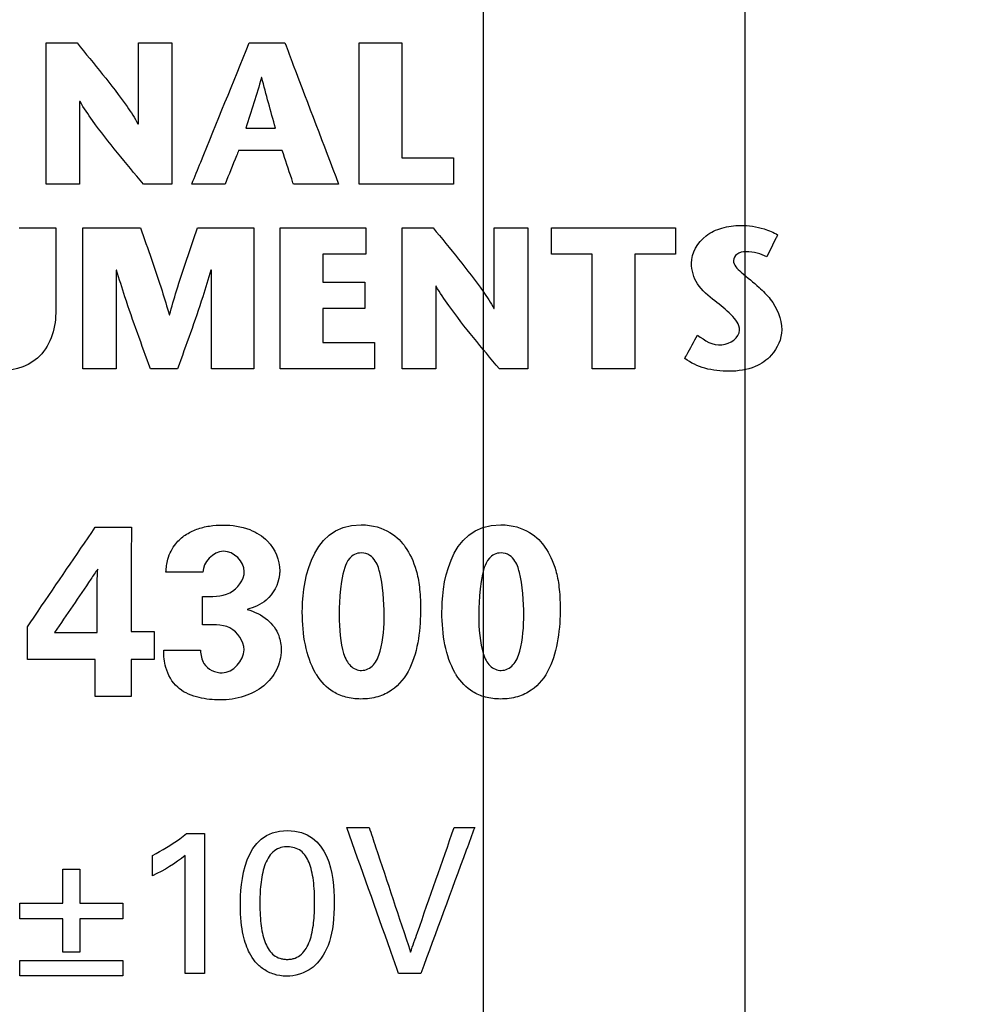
# Model space of a CAD drawing. Header units: inches. Extents: x 0 to 34, y 0 to 22.
# Tile 16 of 41: x 14.315 to 14.963, y 15.572 to 16.249. Entities that reach past the tile are written whole.
import ezdxf

# ---------------------------------------------------------------- set-up
doc = ezdxf.new("R2010")
doc.units = ezdxf.units.IN
doc.header["$LTSCALE"] = 1.87
doc.header["$MEASUREMENT"] = 0
doc.layers.get('0').update_dxf_attribs({"linetype": 'CONTINUOUS'})
doc.layers.add('DATUMCURVES', color=7, linetype='CONTINUOUS')
doc.layers.add('DIMENSIONS', color=7, linetype='CONTINUOUS')
doc.styles.get("Standard").update_dxf_attribs({"font": 'txt', "width": 0.8})
doc.dimstyles.new('DIMSTYLE_1', dxfattribs={"dimtxt": 0.125, "dimasz": 0.18, "dimexe": 0.18, "dimexo": 0.0625, "dimgap": 0.09, "dimtad": 0, "dimtih": 1, "dimtoh": 1, "dimdec": 3, "dimlfac": 0.5, "dimzin": 4, "dimdsep": 46, "dimtxsty": 'STANDARD', "dimblk": '_FILLED', "dimblk1": '_FILLED', "dimblk2": '_FILLED', "dimcen": 0.09, "dimadec": 0, "dimazin": 0, "dimtp": 0.001, "dimtm": 0.001, "dimtfac": 1, "dimtdec": 3, "dimtofl": 0, "dimtmove": 0, "dimatfit": 3, "dimldrblk": '_FILLED', "dimfxl": 1, "dimtolj": 1, "dimtzin": 4, "dimarcsym": 0})

# ---------------------------------------------------------------- blocks, each defined once
blk = doc.blocks.new('*D15')
at = {"layer": 'DIMENSIONS', "color": 2, "linetype": 'CONTINUOUS'}
blk.add_line((14.76983, 16.7939), (15.67083, 16.7939), dxfattribs=at)
at = {"layer": 'DIMENSIONS', "color": 2, "linetype": 'CONTINUOUS', "width": 0.8}
for s, p in [('[', (16.35833, 16.7314)), (']', (17.05833, 16.7314)), ('4.820', (15.73333, 16.7314)), ('122.43', (16.45833, 16.7314))]:
    blk.add_text(s, height=0.125, dxfattribs=at).set_placement(p)
blk = doc.blocks.new('_FILLED')
at = {"color": 0, "linetype": 'BYBLOCK'}
blk.add_solid([(0, 0), (-1, 0.1736), (-1, -0.1736)], dxfattribs=at)
blk = doc.blocks.new('*D24')
at = {"layer": 'DIMENSIONS', "color": 2, "linetype": 'CONTINUOUS'}
blk.add_line((14.63333, 15.5484), (14.63333, 17.78139), dxfattribs=at)
at = {"layer": 'DIMENSIONS', "color": 2, "linetype": 'CONTINUOUS', "width": 0.8}
for s, p in [(']', (14.69583, 19.06889)), ('8.1', (14.69583, 18.76889)), ('[', (14.69583, 18.66889)), ('.319', (14.69583, 18.14389)), ('2X ', (14.69583, 17.84389))]:
    blk.add_text(s, height=0.125, rotation=90, dxfattribs=at).set_placement(p)
blk = doc.blocks.new('*D25')
at = {"layer": 'DIMENSIONS', "color": 2, "linetype": 'CONTINUOUS'}
blk.add_line((14.81333, 15.5484), (14.81333, 17.78139), dxfattribs=at)
at = {"layer": 'DIMENSIONS', "color": 2, "linetype": 'CONTINUOUS', "width": 0.8}
for s, p in [(']', (14.87583, 19.26889)), ('10.39', (14.87583, 18.76889)), ('[', (14.87583, 18.66889)), ('.409', (14.87583, 18.14389)), ('2X ', (14.87583, 17.84389))]:
    blk.add_text(s, height=0.125, rotation=90, dxfattribs=at).set_placement(p)

msp = doc.modelspace()

# ---------------------------------------------------------------- linework, layer by layer
at = {"layer": 'DATUMCURVES', "color": 40, "linetype": 'CONTINUOUS'}
for points, knots in [([(14.33276, 16.13639, -0.02453), (14.33276, 16.14144, -0.02453), (14.33276, 16.17378, -0.02453), (14.33276, 16.20612, -0.02453), (14.33276, 16.23341, -0.02453)], [0, 0, 0, 0, 0.15625, 1, 1, 1, 1]), ([(14.33276, 16.23341, -0.02453), (14.33386, 16.23341, -0.02453), (14.34093, 16.23341, -0.02453), (14.34801, 16.23341, -0.02453), (14.35397, 16.23341, -0.02453)], [0, 0, 0, 0, 0.15625, 1, 1, 1, 1]), ([(14.35397, 16.23341, -0.02453), (14.36569, 16.21904, -0.02453), (14.38061, 16.20126, -0.02453), (14.39364, 16.18197, -0.02453), (14.3958, 16.17784, -0.02453)], [0, 0, 0, 0, 0.799051, 1, 1, 1, 1]), ([(14.39613, 16.17784, -0.02453), (14.39613, 16.18073, -0.02453), (14.39613, 16.19926, -0.02453), (14.39613, 16.21778, -0.02453), (14.39613, 16.23341, -0.02453)], [0, 0, 0, 0, 0.15625, 1, 1, 1, 1]), ([(14.39613, 16.23341, -0.02453), (14.39733, 16.23341, -0.02453), (14.40499, 16.23341, -0.02453), (14.41266, 16.23341, -0.02453), (14.41913, 16.23341, -0.02453)], [0, 0, 0, 0, 0.15625, 1, 1, 1, 1]), ([(14.41913, 16.23341, -0.02453), (14.41913, 16.22836, -0.02453), (14.41913, 16.19602, -0.02453), (14.41913, 16.16368, -0.02453), (14.41913, 16.13639, -0.02453)], [0, 0, 0, 0, 0.15625, 1, 1, 1, 1]), ([(14.43286, 16.1364, -0.02453), (14.43492, 16.14146, -0.02453), (14.44808, 16.1738, -0.02453), (14.46124, 16.20614, -0.02453), (14.47235, 16.23342, -0.02453)], [0, 0, 0, 0, 0.15625, 1, 1, 1, 1]), ([(14.47235, 16.23342, -0.02453), (14.47363, 16.23342, -0.02453), (14.48183, 16.23342, -0.02453), (14.49002, 16.23342, -0.02453), (14.49693, 16.23342, -0.02453)], [0, 0, 0, 0, 0.15625, 1, 1, 1, 1]), ([(14.49693, 16.23342, -0.02453), (14.49885, 16.22837, -0.02453), (14.51113, 16.19603, -0.02453), (14.52341, 16.16369, -0.02453), (14.53377, 16.1364, -0.02453)], [0, 0, 0, 0, 0.15625, 1, 1, 1, 1]), ([(14.54804, 16.23341, -0.02453), (14.54956, 16.23341, -0.02453), (14.55931, 16.23341, -0.02453), (14.56906, 16.23341, -0.02453), (14.57728, 16.23341, -0.02453)], [0, 0, 0, 0, 0.15625, 1, 1, 1, 1]), ([(14.54804, 16.13639, -0.02453), (14.54804, 16.14144, -0.02453), (14.54804, 16.17378, -0.02453), (14.54804, 16.20612, -0.02453), (14.54804, 16.23341, -0.02453)], [0, 0, 0, 0, 0.15625, 1, 1, 1, 1]), ([(14.57728, 16.23341, -0.02453), (14.57728, 16.2293, -0.02453), (14.57728, 16.20302, -0.02453), (14.57728, 16.17673, -0.02453), (14.57728, 16.15455, -0.02453)], [0, 0, 0, 0, 0.15625, 1, 1, 1, 1]), ([(14.35576, 16.19321, -0.02453), (14.35576, 16.19025, -0.02453), (14.35576, 16.17131, -0.02453), (14.35576, 16.15237, -0.02453), (14.35576, 16.13639, -0.02453)], [0, 0, 0, 0, 0.15625, 1, 1, 1, 1]), ([(14.3996, 16.13639, -0.02453), (14.38772, 16.15073, -0.02453), (14.37215, 16.16889, -0.02453), (14.35866, 16.18865, -0.02453), (14.35603, 16.19321, -0.02453)], [0, 0, 0, 0, 0.779891, 1, 1, 1, 1]), ([(14.47007, 16.17492, -0.02453), (14.47113, 16.17492, -0.02453), (14.47792, 16.17492, -0.02453), (14.4847, 16.17492, -0.02453), (14.49042, 16.17492, -0.02453)], [0, 0, 0, 0, 0.15625, 1, 1, 1, 1]), ([(14.46508, 16.15954, -0.02453), (14.4646, 16.15834, -0.02453), (14.46149, 16.15062, -0.02453), (14.45838, 16.14291, -0.02453), (14.45575, 16.1364, -0.02453)], [0, 0, 0, 0, 0.15625, 1, 1, 1, 1]), ([(14.49509, 16.15954, -0.02453), (14.49352, 16.15954, -0.02453), (14.48352, 16.15954, -0.02453), (14.47352, 16.15954, -0.02453), (14.46508, 16.15954, -0.02453)], [0, 0, 0, 0, 0.15625, 1, 1, 1, 1]), ([(14.50274, 16.1364, -0.02453), (14.50234, 16.13761, -0.02453), (14.49979, 16.14532, -0.02453), (14.49724, 16.15303, -0.02453), (14.49509, 16.15954, -0.02453)], [0, 0, 0, 0, 0.15625, 1, 1, 1, 1]), ([(14.57728, 16.15455, -0.02453), (14.57913, 16.15455, -0.02453), (14.59096, 16.15455, -0.02453), (14.60278, 16.15455, -0.02453), (14.61276, 16.15455, -0.02453)], [0, 0, 0, 0, 0.15625, 1, 1, 1, 1]), ([(14.61276, 16.15455, -0.02453), (14.61276, 16.1536, -0.02453), (14.61276, 16.14755, -0.02453), (14.61276, 16.1415, -0.02453), (14.61276, 16.13639, -0.02453)], [0, 0, 0, 0, 0.15625, 1, 1, 1, 1]), ([(14.35576, 16.13639, -0.02453), (14.35457, 16.13639, -0.02453), (14.3469, 16.13639, -0.02453), (14.33923, 16.13639, -0.02453), (14.33276, 16.13639, -0.02453)], [0, 0, 0, 0, 0.15625, 1, 1, 1, 1]), ([(14.41913, 16.13639, -0.02453), (14.41811, 16.13639, -0.02453), (14.4116, 16.13639, -0.02453), (14.40509, 16.13639, -0.02453), (14.3996, 16.13639, -0.02453)], [0, 0, 0, 0, 0.15625, 1, 1, 1, 1]), ([(14.45575, 16.1364, -0.02453), (14.45456, 16.1364, -0.02453), (14.44693, 16.1364, -0.02453), (14.4393, 16.1364, -0.02453), (14.43286, 16.1364, -0.02453)], [0, 0, 0, 0, 0.15625, 1, 1, 1, 1]), ([(14.53377, 16.1364, -0.02453), (14.53215, 16.1364, -0.02453), (14.52181, 16.1364, -0.02453), (14.51146, 16.1364, -0.02453), (14.50274, 16.1364, -0.02453)], [0, 0, 0, 0, 0.15625, 1, 1, 1, 1]), ([(14.61276, 16.13639, -0.02453), (14.60939, 16.13639, -0.02453), (14.58781, 16.13639, -0.02453), (14.56624, 16.13639, -0.02453), (14.54804, 16.13639, -0.02453)], [0, 0, 0, 0, 0.15625, 1, 1, 1, 1]), ([(14.3141, 16.10621, -0.02453), (14.31541, 16.10621, -0.02453), (14.32382, 16.10621, -0.02453), (14.33223, 16.10621, -0.02453), (14.33932, 16.10621, -0.02453)], [0, 0, 0, 0, 0.15625, 1, 1, 1, 1]), ([(14.33932, 16.10621, -0.02453), (14.33932, 16.10316, -0.02453), (14.33932, 16.08362, -0.02453), (14.33932, 16.06408, -0.02453), (14.33932, 16.04759, -0.02453)], [0, 0, 0, 0, 0.15625, 1, 1, 1, 1]), ([(14.35793, 16.00931, -0.02453), (14.35793, 16.01437, -0.02453), (14.35793, 16.04671, -0.02453), (14.35793, 16.07906, -0.02453), (14.35793, 16.10635, -0.02453)], [0, 0, 0, 0, 0.15625, 1, 1, 1, 1]), ([(14.35793, 16.10635, -0.02453), (14.36, 16.10635, -0.02453), (14.3732, 16.10635, -0.02453), (14.3864, 16.10635, -0.02453), (14.39754, 16.10635, -0.02453)], [0, 0, 0, 0, 0.15625, 1, 1, 1, 1]), ([(14.39754, 16.10635, -0.02453), (14.40268, 16.09194, -0.02453), (14.4097, 16.07215, -0.02453), (14.41581, 16.05207, -0.02453), (14.41739, 16.04661, -0.02453)], [0, 0, 0, 0, 0.729138, 1, 1, 1, 1]), ([(14.41761, 16.04661, -0.02453), (14.41911, 16.05207, -0.02453), (14.42494, 16.07216, -0.02453), (14.43183, 16.09192, -0.02453), (14.43676, 16.10635, -0.02453)], [0, 0, 0, 0, 0.270744, 1, 1, 1, 1]), ([(14.43676, 16.10635, -0.02453), (14.43878, 16.10635, -0.02453), (14.45171, 16.10635, -0.02453), (14.46465, 16.10635, -0.02453), (14.47556, 16.10635, -0.02453)], [0, 0, 0, 0, 0.15625, 1, 1, 1, 1]), ([(14.47556, 16.10635, -0.02453), (14.47556, 16.10129, -0.02453), (14.47556, 16.06895, -0.02453), (14.47556, 16.0366, -0.02453), (14.47556, 16.00931, -0.02453)], [0, 0, 0, 0, 0.15625, 1, 1, 1, 1]), ([(14.49367, 16.00931, -0.02453), (14.49367, 16.01437, -0.02453), (14.49367, 16.04671, -0.02453), (14.49367, 16.07906, -0.02453), (14.49367, 16.10635, -0.02453)], [0, 0, 0, 0, 0.15625, 1, 1, 1, 1]), ([(14.49367, 16.10635, -0.02453), (14.49674, 16.10635, -0.02453), (14.51638, 16.10635, -0.02453), (14.53602, 16.10635, -0.02453), (14.55259, 16.10635, -0.02453)], [0, 0, 0, 0, 0.15625, 1, 1, 1, 1]), ([(14.55259, 16.10635, -0.02453), (14.55259, 16.1054, -0.02453), (14.55259, 16.09935, -0.02453), (14.55259, 16.0933, -0.02453), (14.55259, 16.0882, -0.02453)], [0, 0, 0, 0, 0.15625, 1, 1, 1, 1]), ([(14.57755, 16.00931, -0.02453), (14.57755, 16.01437, -0.02453), (14.57755, 16.04671, -0.02453), (14.57755, 16.07906, -0.02453), (14.57755, 16.10635, -0.02453)], [0, 0, 0, 0, 0.15625, 1, 1, 1, 1]), ([(14.57755, 16.10635, -0.02453), (14.57865, 16.10635, -0.02453), (14.58573, 16.10635, -0.02453), (14.5928, 16.10635, -0.02453), (14.59876, 16.10635, -0.02453)], [0, 0, 0, 0, 0.15625, 1, 1, 1, 1]), ([(14.59876, 16.10635, -0.02453), (14.61048, 16.09197, -0.02453), (14.62541, 16.07418, -0.02453), (14.63847, 16.0549, -0.02453), (14.64065, 16.05076, -0.02453)], [0, 0, 0, 0, 0.798839, 1, 1, 1, 1]), ([(14.64086, 16.05076, -0.02453), (14.64086, 16.05366, -0.02453), (14.64086, 16.07219, -0.02453), (14.64086, 16.09071, -0.02453), (14.64086, 16.10635, -0.02453)], [0, 0, 0, 0, 0.15625, 1, 1, 1, 1]), ([(14.64086, 16.10635, -0.02453), (14.64206, 16.10635, -0.02453), (14.64975, 16.10635, -0.02453), (14.65744, 16.10635, -0.02453), (14.66392, 16.10635, -0.02453)], [0, 0, 0, 0, 0.15625, 1, 1, 1, 1]), ([(14.66392, 16.10635, -0.02453), (14.66392, 16.10129, -0.02453), (14.66392, 16.06895, -0.02453), (14.66392, 16.0366, -0.02453), (14.66392, 16.00931, -0.02453)], [0, 0, 0, 0, 0.15625, 1, 1, 1, 1]), ([(14.6802, 16.0882, -0.02453), (14.6802, 16.08914, -0.02453), (14.6802, 16.09519, -0.02453), (14.6802, 16.10124, -0.02453), (14.6802, 16.10635, -0.02453)], [0, 0, 0, 0, 0.15625, 1, 1, 1, 1]), ([(14.6802, 16.10635, -0.02453), (14.68464, 16.10635, -0.02453), (14.71305, 16.10635, -0.02453), (14.74146, 16.10635, -0.02453), (14.76543, 16.10635, -0.02453)], [0, 0, 0, 0, 0.15625, 1, 1, 1, 1]), ([(14.76543, 16.10635, -0.02453), (14.76543, 16.1054, -0.02453), (14.76543, 16.09935, -0.02453), (14.76543, 16.0933, -0.02453), (14.76543, 16.0882, -0.02453)], [0, 0, 0, 0, 0.15625, 1, 1, 1, 1]), ([(14.77639, 16.08197, -0.02453), (14.77639, 16.0891, -0.02453), (14.78319, 16.1004, -0.02453), (14.79748, 16.1068, -0.02453), (14.81137, 16.10879, -0.02453), (14.82454, 16.10657, -0.02453), (14.83283, 16.1033, -0.02453), (14.83569, 16.1015, -0.02453)], [0, 0, 0, 0, 0.293063, 0.458076, 0.63793, 0.861091, 1, 1, 1, 1]), ([(14.83569, 16.1015, -0.02453), (14.8353, 16.10071, -0.02453), (14.8328, 16.09563, -0.02453), (14.83031, 16.09056, -0.02453), (14.8282, 16.08627, -0.02453)], [0, 0, 0, 0, 0.15625, 1, 1, 1, 1]), ([(14.55259, 16.0882, -0.02453), (14.55105, 16.0882, -0.02453), (14.54118, 16.0882, -0.02453), (14.5313, 16.0882, -0.02453), (14.52297, 16.0882, -0.02453)], [0, 0, 0, 0, 0.15625, 1, 1, 1, 1]), ([(14.52297, 16.0882, -0.02453), (14.52297, 16.0872, -0.02453), (14.52297, 16.08083, -0.02453), (14.52297, 16.07445, -0.02453), (14.52297, 16.06907, -0.02453)], [0, 0, 0, 0, 0.15625, 1, 1, 1, 1]), ([(14.70819, 16.0882, -0.02453), (14.70674, 16.0882, -0.02453), (14.6974, 16.0882, -0.02453), (14.68807, 16.0882, -0.02453), (14.6802, 16.0882, -0.02453)], [0, 0, 0, 0, 0.15625, 1, 1, 1, 1]), ([(14.70819, 16.00931, -0.02453), (14.70819, 16.01342, -0.02453), (14.70819, 16.03972, -0.02453), (14.70819, 16.06601, -0.02453), (14.70819, 16.0882, -0.02453)], [0, 0, 0, 0, 0.15625, 1, 1, 1, 1]), ([(14.76543, 16.0882, -0.02453), (14.76397, 16.0882, -0.02453), (14.75462, 16.0882, -0.02453), (14.74527, 16.0882, -0.02453), (14.73738, 16.0882, -0.02453)], [0, 0, 0, 0, 0.15625, 1, 1, 1, 1]), ([(14.73738, 16.0882, -0.02453), (14.73738, 16.08409, -0.02453), (14.73738, 16.05779, -0.02453), (14.73738, 16.0315, -0.02453), (14.73738, 16.00931, -0.02453)], [0, 0, 0, 0, 0.15625, 1, 1, 1, 1]), ([(14.8282, 16.08627, -0.02453), (14.82619, 16.08749, -0.02453), (14.82146, 16.08931, -0.02453), (14.81445, 16.09019, -0.02453), (14.8075, 16.08936, -0.02453), (14.80375, 16.08209, -0.02453), (14.81275, 16.07372, -0.02453), (14.81897, 16.069, -0.02453), (14.82294, 16.06533, -0.02453)], [0, 0, 0, 0, 0.13589, 0.285378, 0.413491, 0.504024, 0.688479, 1, 1, 1, 1]), ([(14.80949, 16.03595, -0.02453), (14.80949, 16.03992, -0.02453), (14.80325, 16.04783, -0.02453), (14.79209, 16.05625, -0.02453), (14.77973, 16.06632, -0.02453), (14.77639, 16.07706, -0.02453), (14.77639, 16.08197, -0.02453)], [0, 0, 0, 0, 0.204182, 0.459486, 0.747174, 1, 1, 1, 1]), ([(14.38088, 16.07725, -0.02453), (14.38088, 16.07371, -0.02453), (14.38088, 16.05107, -0.02453), (14.38088, 16.02842, -0.02453), (14.38088, 16.00931, -0.02453)], [0, 0, 0, 0, 0.15625, 1, 1, 1, 1]), ([(14.40454, 16.00931, -0.02453), (14.39843, 16.02577, -0.02453), (14.3902, 16.04827, -0.02453), (14.383, 16.07112, -0.02453), (14.38115, 16.07725, -0.02453)], [0, 0, 0, 0, 0.732602, 1, 1, 1, 1]), ([(14.44604, 16.07725, -0.02453), (14.44423, 16.07112, -0.02453), (14.43716, 16.04827, -0.02453), (14.42902, 16.02578, -0.02453), (14.42304, 16.00931, -0.02453)], [0, 0, 0, 0, 0.267419, 1, 1, 1, 1]), ([(14.44637, 16.00931, -0.02453), (14.44637, 16.01285, -0.02453), (14.44637, 16.0355, -0.02453), (14.44637, 16.05814, -0.02453), (14.44637, 16.07725, -0.02453)], [0, 0, 0, 0, 0.15625, 1, 1, 1, 1]), ([(14.52297, 16.06907, -0.02453), (14.52448, 16.06907, -0.02453), (14.53412, 16.06907, -0.02453), (14.54376, 16.06907, -0.02453), (14.55189, 16.06907, -0.02453)], [0, 0, 0, 0, 0.15625, 1, 1, 1, 1]), ([(14.55189, 16.06907, -0.02453), (14.55189, 16.06813, -0.02453), (14.55189, 16.06208, -0.02453), (14.55189, 16.05603, -0.02453), (14.55189, 16.05092, -0.02453)], [0, 0, 0, 0, 0.15625, 1, 1, 1, 1]), ([(14.60056, 16.06614, -0.02453), (14.60056, 16.06318, -0.02453), (14.60056, 16.04424, -0.02453), (14.60056, 16.0253, -0.02453), (14.60056, 16.00931, -0.02453)], [0, 0, 0, 0, 0.15625, 1, 1, 1, 1]), ([(14.64434, 16.00931, -0.02453), (14.63249, 16.02368, -0.02453), (14.61697, 16.04185, -0.02453), (14.60347, 16.0616, -0.02453), (14.60082, 16.06614, -0.02453)], [0, 0, 0, 0, 0.779637, 1, 1, 1, 1]), ([(14.82294, 16.06533, -0.02453), (14.82565, 16.0628, -0.02453), (14.83372, 16.05509, -0.02453), (14.83846, 16.04372, -0.02453), (14.83846, 16.03622, -0.02453)], [0, 0, 0, 0, 0.330974, 1, 1, 1, 1]), ([(14.33932, 16.04759, -0.02453), (14.33932, 16.03646, -0.02453), (14.33128, 16.01262, -0.02453), (14.3077, 16.00752, -0.02453), (14.29749, 16.00752, -0.02453)], [0, 0, 0, 0, 0.521495, 1, 1, 1, 1]), ([(14.55189, 16.05092, -0.02453), (14.55038, 16.05092, -0.02453), (14.54074, 16.05092, -0.02453), (14.5311, 16.05092, -0.02453), (14.52297, 16.05092, -0.02453)], [0, 0, 0, 0, 0.15625, 1, 1, 1, 1]), ([(14.52297, 16.05092, -0.02453), (14.52297, 16.0497, -0.02453), (14.52297, 16.04189, -0.02453), (14.52297, 16.03408, -0.02453), (14.52297, 16.02749, -0.02453)], [0, 0, 0, 0, 0.15625, 1, 1, 1, 1]), ([(14.83846, 16.03622, -0.02453), (14.83846, 16.02992, -0.02453), (14.83355, 16.01894, -0.02453), (14.81925, 16.00919, -0.02453), (14.80275, 16.00697, -0.02453), (14.786, 16.00883, -0.02453), (14.77584, 16.01332, -0.02453), (14.77183, 16.01656, -0.02453)], [0, 0, 0, 0, 0.228207, 0.391547, 0.611367, 0.813447, 1, 1, 1, 1]), ([(14.77183, 16.01656, -0.02453), (14.77229, 16.01739, -0.02453), (14.77524, 16.02275, -0.02453), (14.77819, 16.0281, -0.02453), (14.78067, 16.03262, -0.02453)], [0, 0, 0, 0, 0.15625, 1, 1, 1, 1]), ([(14.78067, 16.03262, -0.02453), (14.78545, 16.02899, -0.02453), (14.79565, 16.02169, -0.02453), (14.80949, 16.03068, -0.02453), (14.80949, 16.03595, -0.02453)], [0, 0, 0, 0, 0.532132, 1, 1, 1, 1]), ([(14.52297, 16.02749, -0.02453), (14.52482, 16.02749, -0.02453), (14.53667, 16.02749, -0.02453), (14.54851, 16.02749, -0.02453), (14.55851, 16.02749, -0.02453)], [0, 0, 0, 0, 0.15625, 1, 1, 1, 1]), ([(14.55851, 16.02749, -0.02453), (14.55851, 16.02654, -0.02453), (14.55851, 16.02048, -0.02453), (14.55851, 16.01443, -0.02453), (14.55851, 16.00931, -0.02453)], [0, 0, 0, 0, 0.15625, 1, 1, 1, 1]), ([(14.38088, 16.00931, -0.02453), (14.37969, 16.00931, -0.02453), (14.37204, 16.00931, -0.02453), (14.36439, 16.00931, -0.02453), (14.35793, 16.00931, -0.02453)], [0, 0, 0, 0, 0.15625, 1, 1, 1, 1]), ([(14.42304, 16.00931, -0.02453), (14.42207, 16.00931, -0.02453), (14.41591, 16.00931, -0.02453), (14.40974, 16.00931, -0.02453), (14.40454, 16.00931, -0.02453)], [0, 0, 0, 0, 0.15625, 1, 1, 1, 1]), ([(14.47556, 16.00931, -0.02453), (14.47404, 16.00931, -0.02453), (14.46431, 16.00931, -0.02453), (14.45458, 16.00931, -0.02453), (14.44637, 16.00931, -0.02453)], [0, 0, 0, 0, 0.15625, 1, 1, 1, 1]), ([(14.55851, 16.00931, -0.02453), (14.55513, 16.00931, -0.02453), (14.53352, 16.00931, -0.02453), (14.51191, 16.00931, -0.02453), (14.49367, 16.00931, -0.02453)], [0, 0, 0, 0, 0.15625, 1, 1, 1, 1]), ([(14.60056, 16.00931, -0.02453), (14.59936, 16.00931, -0.02453), (14.59169, 16.00931, -0.02453), (14.58402, 16.00931, -0.02453), (14.57755, 16.00931, -0.02453)], [0, 0, 0, 0, 0.15625, 1, 1, 1, 1]), ([(14.66392, 16.00931, -0.02453), (14.6629, 16.00931, -0.02453), (14.65637, 16.00931, -0.02453), (14.64984, 16.00931, -0.02453), (14.64434, 16.00931, -0.02453)], [0, 0, 0, 0, 0.15625, 1, 1, 1, 1]), ([(14.73738, 16.00931, -0.02453), (14.73586, 16.00931, -0.02453), (14.72613, 16.00931, -0.02453), (14.7164, 16.00931, -0.02453), (14.70819, 16.00931, -0.02453)], [0, 0, 0, 0, 0.15625, 1, 1, 1, 1]), ([(14.31987, 15.832, -0.02453), (14.3223, 15.83557, -0.02453), (14.33785, 15.85838, -0.02453), (14.35339, 15.8812, -0.02453), (14.36651, 15.90045, -0.02453)], [0, 0, 0, 0, 0.15625, 1, 1, 1, 1]), ([(14.36651, 15.90045, -0.02453), (14.3678, 15.90045, -0.02453), (14.37607, 15.90045, -0.02453), (14.38434, 15.90045, -0.02453), (14.39132, 15.90045, -0.02453)], [0, 0, 0, 0, 0.15625, 1, 1, 1, 1]), ([(14.39132, 15.90045, -0.02453), (14.39132, 15.89671, -0.02453), (14.39126, 15.87278, -0.02453), (14.39121, 15.84885, -0.02453), (14.39116, 15.82866, -0.02453)], [0, 0, 0, 0, 0.15625, 1, 1, 1, 1]), ([(14.41504, 15.86947, -0.02453), (14.41532, 15.87252, -0.02453), (14.41605, 15.87956, -0.02453), (14.42074, 15.88875, -0.02453), (14.42818, 15.8954, -0.02453), (14.43622, 15.89938, -0.02453), (14.44503, 15.90154, -0.02453), (14.45738, 15.90239, -0.02453), (14.47182, 15.90046, -0.02453), (14.48793, 15.89035, -0.02453), (14.49383, 15.87706, -0.02453), (14.49325, 15.86853, -0.02453), (14.49314, 15.86765, -0.02453)], [0, 0, 0, 0, 0.07984, 0.1831, 0.259887, 0.336379, 0.414701, 0.494692, 0.65886, 0.784245, 0.977572, 1, 1, 1, 1]), ([(14.46899, 15.87014, -0.02453), (14.46899, 15.87677, -0.02453), (14.45434, 15.89142, -0.02453), (14.44051, 15.87623, -0.02453), (14.44051, 15.86947, -0.02453)], [0, 0, 0, 0, 0.495597, 1, 1, 1, 1]), ([(14.57967, 15.88679, -0.02453), (14.58266, 15.88238, -0.02453), (14.5866, 15.8748, -0.02453), (14.5896, 15.85992, -0.02453), (14.5905, 15.84415, -0.02453), (14.58938, 15.82346, -0.02453), (14.58382, 15.80264, -0.02453), (14.57361, 15.78943, -0.02453), (14.56133, 15.78347, -0.02453), (14.54967, 15.78186, -0.02453), (14.53835, 15.78325, -0.02453), (14.52766, 15.78797, -0.02453), (14.52176, 15.79414, -0.02453), (14.51874, 15.79893, -0.02453)], [0, 0, 0, 0, 0.182704, 0.274056, 0.365408, 0.478327, 0.591247, 0.704166, 0.760626, 0.817086, 0.865221, 0.913357, 1, 1, 1, 1]), ([(14.56217, 15.86931, -0.02453), (14.56183, 15.87089, -0.02453), (14.56046, 15.87595, -0.02453), (14.55568, 15.88151, -0.02453), (14.54999, 15.88332, -0.02453), (14.54456, 15.882, -0.02453), (14.54025, 15.87831, -0.02453), (14.53858, 15.87456, -0.02453), (14.538, 15.87281, -0.02453)], [0, 0, 0, 0, 0.280745, 0.421118, 0.56149, 0.671118, 0.780745, 1, 1, 1, 1]), ([(14.67567, 15.88679, -0.02453), (14.67867, 15.88238, -0.02453), (14.68259, 15.8748, -0.02453), (14.68558, 15.85992, -0.02453), (14.68647, 15.84415, -0.02453), (14.68536, 15.82346, -0.02453), (14.6798, 15.80264, -0.02453), (14.6696, 15.78943, -0.02453), (14.65733, 15.78347, -0.02453), (14.64567, 15.78186, -0.02453), (14.63435, 15.78325, -0.02453), (14.62365, 15.78797, -0.02453), (14.61775, 15.79414, -0.02453), (14.61473, 15.79893, -0.02453)], [0, 0, 0, 0, 0.182667, 0.274, 0.365334, 0.478231, 0.591127, 0.704024, 0.760473, 0.816921, 0.8651, 0.913278, 1, 1, 1, 1]), ([(14.65817, 15.86931, -0.02453), (14.65783, 15.87089, -0.02453), (14.65646, 15.87595, -0.02453), (14.65168, 15.88151, -0.02453), (14.64599, 15.88332, -0.02453), (14.64056, 15.882, -0.02453), (14.63626, 15.87831, -0.02453), (14.63459, 15.87456, -0.02453), (14.634, 15.87281, -0.02453)], [0, 0, 0, 0, 0.280745, 0.421118, 0.56149, 0.671118, 0.780745, 1, 1, 1, 1]), ([(14.36816, 15.87164, -0.02453), (14.36662, 15.86938, -0.02453), (14.35673, 15.85489, -0.02453), (14.34685, 15.84039, -0.02453), (14.33851, 15.82816, -0.02453)], [0, 0, 0, 0, 0.15625, 1, 1, 1, 1]), ([(14.44051, 15.86947, -0.02453), (14.43918, 15.86947, -0.02453), (14.43069, 15.86947, -0.02453), (14.4222, 15.86947, -0.02453), (14.41504, 15.86947, -0.02453)], [0, 0, 0, 0, 0.15625, 1, 1, 1, 1]), ([(14.44018, 15.85282, -0.02453), (14.44649, 15.853, -0.02453), (14.45952, 15.85179, -0.02453), (14.46899, 15.86418, -0.02453), (14.46899, 15.87014, -0.02453)], [0, 0, 0, 0, 0.514737, 1, 1, 1, 1]), ([(14.49314, 15.86765, -0.02453), (14.49236, 15.86103, -0.02453), (14.48657, 15.84976, -0.02453), (14.47567, 15.84534, -0.02453), (14.471, 15.84399, -0.02453)], [0, 0, 0, 0, 0.570353, 1, 1, 1, 1]), ([(14.36783, 15.82816, -0.02453), (14.36783, 15.82976, -0.02453), (14.36783, 15.83998, -0.02453), (14.36783, 15.85019, -0.02453), (14.36783, 15.85881, -0.02453)], [0, 0, 0, 0, 0.15625, 1, 1, 1, 1]), ([(14.44018, 15.83333, -0.02453), (14.44018, 15.83434, -0.02453), (14.44018, 15.84084, -0.02453), (14.44018, 15.84734, -0.02453), (14.44018, 15.85282, -0.02453)], [0, 0, 0, 0, 0.15625, 1, 1, 1, 1]), ([(14.51874, 15.79893, -0.02453), (14.5184, 15.79946, -0.02453), (14.51482, 15.80542, -0.02453), (14.51016, 15.81905, -0.02453), (14.50887, 15.83425, -0.02453), (14.50887, 15.842, -0.02453)], [0, 0, 0, 0, 0.047619, 0.52381, 1, 1, 1, 1]), ([(14.61473, 15.79893, -0.02453), (14.61439, 15.79946, -0.02453), (14.61081, 15.80542, -0.02453), (14.60616, 15.81905, -0.02453), (14.60487, 15.83425, -0.02453), (14.60487, 15.842, -0.02453)], [0, 0, 0, 0, 0.047619, 0.52381, 1, 1, 1, 1]), ([(14.48483, 15.83683, -0.02453), (14.48826, 15.83396, -0.02453), (14.49314, 15.82726, -0.02453), (14.49506, 15.81468, -0.02453), (14.49215, 15.80185, -0.02453), (14.4826, 15.79046, -0.02453), (14.46865, 15.78322, -0.02453), (14.453, 15.78104, -0.02453), (14.43763, 15.78279, -0.02453), (14.42765, 15.78653, -0.02453), (14.42352, 15.79009, -0.02453), (14.4232, 15.79039, -0.02453)], [0, 0, 0, 0, 0.117331, 0.2052, 0.327793, 0.450255, 0.582896, 0.731398, 0.85728, 0.988392, 1, 1, 1, 1]), ([(14.53417, 15.84033, -0.02453), (14.53417, 15.83041, -0.02453), (14.5354, 15.81604, -0.02453), (14.54133, 15.80433, -0.02453), (14.54989, 15.80073, -0.02453), (14.55845, 15.80483, -0.02453), (14.56425, 15.81817, -0.02453), (14.56516, 15.83266, -0.02453), (14.56516, 15.84065, -0.02453)], [0, 0, 0, 0, 0.241583, 0.362375, 0.483167, 0.612375, 0.741583, 1, 1, 1, 1]), ([(14.63018, 15.84033, -0.02453), (14.63018, 15.83041, -0.02453), (14.6314, 15.81604, -0.02453), (14.63733, 15.80433, -0.02453), (14.64588, 15.80073, -0.02453), (14.65444, 15.80483, -0.02453), (14.66024, 15.81817, -0.02453), (14.66116, 15.83266, -0.02453), (14.66116, 15.84065, -0.02453)], [0, 0, 0, 0, 0.241843, 0.362765, 0.483687, 0.612765, 0.741843, 1, 1, 1, 1]), ([(14.31987, 15.80951, -0.02453), (14.31987, 15.81068, -0.02453), (14.31987, 15.81818, -0.02453), (14.31987, 15.82567, -0.02453), (14.31987, 15.832, -0.02453)], [0, 0, 0, 0, 0.15625, 1, 1, 1, 1]), ([(14.33851, 15.82816, -0.02453), (14.34004, 15.82816, -0.02453), (14.34981, 15.82816, -0.02453), (14.35959, 15.82816, -0.02453), (14.36783, 15.82816, -0.02453)], [0, 0, 0, 0, 0.15625, 1, 1, 1, 1]), ([(14.39116, 15.82866, -0.02453), (14.39199, 15.82866, -0.02453), (14.39726, 15.82866, -0.02453), (14.40253, 15.82866, -0.02453), (14.40698, 15.82866, -0.02453)], [0, 0, 0, 0, 0.15625, 1, 1, 1, 1]), ([(14.40698, 15.82866, -0.02453), (14.40698, 15.82767, -0.02453), (14.40698, 15.82128, -0.02453), (14.40698, 15.8149, -0.02453), (14.40698, 15.80951, -0.02453)], [0, 0, 0, 0, 0.15625, 1, 1, 1, 1]), ([(14.46883, 15.81617, -0.02453), (14.46883, 15.82214, -0.02453), (14.45979, 15.83497, -0.02453), (14.44651, 15.83333, -0.02453), (14.44018, 15.83333, -0.02453)], [0, 0, 0, 0, 0.485183, 1, 1, 1, 1]), ([(14.41354, 15.81583, -0.02453), (14.41486, 15.81583, -0.02453), (14.4233, 15.81583, -0.02453), (14.43173, 15.81583, -0.02453), (14.43885, 15.81583, -0.02453)], [0, 0, 0, 0, 0.15625, 1, 1, 1, 1]), ([(14.4232, 15.79039, -0.02453), (14.41926, 15.79397, -0.02453), (14.4144, 15.80263, -0.02453), (14.41354, 15.8119, -0.02453), (14.41354, 15.81583, -0.02453)], [0, 0, 0, 0, 0.574306, 1, 1, 1, 1]), ([(14.43885, 15.81583, -0.02453), (14.43899, 15.8127, -0.02453), (14.44027, 15.80435, -0.02453), (14.44914, 15.80034, -0.02453), (14.45385, 15.80034, -0.02453)], [0, 0, 0, 0, 0.399855, 1, 1, 1, 1]), ([(14.36651, 15.80951, -0.02453), (14.36408, 15.80951, -0.02453), (14.34853, 15.80951, -0.02453), (14.33299, 15.80951, -0.02453), (14.31987, 15.80951, -0.02453)], [0, 0, 0, 0, 0.15625, 1, 1, 1, 1]), ([(14.36651, 15.78419, -0.02453), (14.36651, 15.78551, -0.02453), (14.36651, 15.79395, -0.02453), (14.36651, 15.80239, -0.02453), (14.36651, 15.80951, -0.02453)], [0, 0, 0, 0, 0.15625, 1, 1, 1, 1]), ([(14.40698, 15.80951, -0.02453), (14.40615, 15.80951, -0.02453), (14.40088, 15.80951, -0.02453), (14.39561, 15.80951, -0.02453), (14.39116, 15.80951, -0.02453)], [0, 0, 0, 0, 0.15625, 1, 1, 1, 1]), ([(14.39116, 15.80951, -0.02453), (14.39116, 15.80819, -0.02453), (14.39116, 15.79975, -0.02453), (14.39116, 15.79131, -0.02453), (14.39116, 15.78419, -0.02453)], [0, 0, 0, 0, 0.15625, 1, 1, 1, 1]), ([(14.39116, 15.78419, -0.02453), (14.38988, 15.78419, -0.02453), (14.38166, 15.78419, -0.02453), (14.37344, 15.78419, -0.02453), (14.36651, 15.78419, -0.02453)], [0, 0, 0, 0, 0.15625, 1, 1, 1, 1]), ([(14.57511, 15.59373, -0.02453), (14.57325, 15.59896, -0.02453), (14.56134, 15.63242, -0.02453), (14.54943, 15.66588, -0.02453), (14.53938, 15.69411, -0.02453)], [0, 0, 0, 0, 0.15625, 1, 1, 1, 1]), ([(14.53938, 15.69411, -0.02453), (14.54019, 15.69411, -0.02453), (14.54532, 15.69411, -0.02453), (14.55046, 15.69411, -0.02453), (14.55479, 15.69411, -0.02453)], [0, 0, 0, 0, 0.15625, 1, 1, 1, 1]), ([(14.55479, 15.69411, -0.02453), (14.55628, 15.68965, -0.02453), (14.56578, 15.66105, -0.02453), (14.57528, 15.63245, -0.02453), (14.5833, 15.60832, -0.02453)], [0, 0, 0, 0, 0.15625, 1, 1, 1, 1]), ([(14.5833, 15.60832, -0.02453), (14.58487, 15.61279, -0.02453), (14.59488, 15.64139, -0.02453), (14.60489, 15.66999, -0.02453), (14.61333, 15.69411, -0.02453)], [0, 0, 0, 0, 0.15625, 1, 1, 1, 1]), ([(14.62738, 15.69411, -0.02453), (14.62546, 15.68889, -0.02453), (14.61312, 15.65543, -0.02453), (14.60079, 15.62197, -0.02453), (14.59038, 15.59373, -0.02453)], [0, 0, 0, 0, 0.15625, 1, 1, 1, 1]), ([(14.61333, 15.69411, -0.02453), (14.61406, 15.69411, -0.02453), (14.61875, 15.69411, -0.02453), (14.62343, 15.69411, -0.02453), (14.62738, 15.69411, -0.02453)], [0, 0, 0, 0, 0.15625, 1, 1, 1, 1]), ([(14.40592, 15.67479, -0.02453), (14.4124, 15.67817, -0.02453), (14.42039, 15.68301, -0.02453), (14.42777, 15.68866, -0.02453), (14.42928, 15.68994, -0.02453)], [0, 0, 0, 0, 0.787627, 1, 1, 1, 1]), ([(14.42928, 15.68994, -0.02453), (14.42992, 15.68994, -0.02453), (14.43405, 15.68994, -0.02453), (14.43817, 15.68994, -0.02453), (14.44165, 15.68994, -0.02453)], [0, 0, 0, 0, 0.15625, 1, 1, 1, 1]), ([(14.44165, 15.68994, -0.02453), (14.44165, 15.68493, -0.02453), (14.44165, 15.65286, -0.02453), (14.44165, 15.62079, -0.02453), (14.44165, 15.59373, -0.02453)], [0, 0, 0, 0, 0.15625, 1, 1, 1, 1]), ([(14.49775, 15.68074, -0.02453), (14.49613, 15.68064, -0.02453), (14.49256, 15.67993, -0.02453), (14.48705, 15.67635, -0.02453), (14.48235, 15.66811, -0.02453), (14.47997, 15.65494, -0.02453), (14.47948, 15.64009, -0.02453), (14.48021, 15.62588, -0.02453), (14.48263, 15.61572, -0.02453), (14.48596, 15.60955, -0.02453), (14.48919, 15.60606, -0.02453), (14.49265, 15.60422, -0.02453), (14.49533, 15.60354, -0.02453), (14.4972, 15.60336, -0.02453), (14.49776, 15.6033, -0.02453), (14.49845, 15.60332, -0.02453)], [0, 0, 0, 0, 0.046898, 0.103175, 0.215729, 0.328283, 0.440837, 0.580628, 0.720419, 0.790314, 0.860209, 0.930105, 0.965052, 0.982526, 1, 1, 1, 1]), ([(14.49845, 15.60332, -0.02453), (14.49917, 15.60334, -0.02453), (14.5015, 15.60348, -0.02453), (14.50472, 15.60443, -0.02453), (14.50986, 15.60755, -0.02453), (14.51443, 15.6155, -0.02453), (14.51699, 15.62828, -0.02453), (14.51757, 15.64348, -0.02453), (14.51685, 15.65812, -0.02453), (14.51393, 15.67061, -0.02453), (14.50848, 15.67877, -0.02453), (14.50178, 15.68087, -0.02453), (14.49807, 15.68076, -0.02453), (14.49775, 15.68074, -0.02453)], [0, 0, 0, 0, 0.026356, 0.052713, 0.105425, 0.210851, 0.316276, 0.421701, 0.562886, 0.70407, 0.845254, 0.986438, 1, 1, 1, 1]), ([(14.40592, 15.66088, -0.02453), (14.40592, 15.66161, -0.02453), (14.40592, 15.66624, -0.02453), (14.40592, 15.67088, -0.02453), (14.40592, 15.67479, -0.02453)], [0, 0, 0, 0, 0.15625, 1, 1, 1, 1]), ([(14.4283, 15.59373, -0.02453), (14.4283, 15.59795, -0.02453), (14.4283, 15.62497, -0.02453), (14.4283, 15.65199, -0.02453), (14.4283, 15.67479, -0.02453)], [0, 0, 0, 0, 0.15625, 1, 1, 1, 1]), ([(14.34426, 15.64198, -0.02453), (14.34426, 15.64319, -0.02453), (14.34426, 15.65098, -0.02453), (14.34426, 15.65876, -0.02453), (14.34426, 15.66533, -0.02453)], [0, 0, 0, 0, 0.15625, 1, 1, 1, 1]), ([(14.34426, 15.66533, -0.02453), (14.34487, 15.66533, -0.02453), (14.34877, 15.66533, -0.02453), (14.35266, 15.66533, -0.02453), (14.35595, 15.66533, -0.02453)], [0, 0, 0, 0, 0.15625, 1, 1, 1, 1]), ([(14.35595, 15.66533, -0.02453), (14.35595, 15.66412, -0.02453), (14.35595, 15.65633, -0.02453), (14.35595, 15.64855, -0.02453), (14.35595, 15.64198, -0.02453)], [0, 0, 0, 0, 0.15625, 1, 1, 1, 1]), ([(14.31467, 15.64198, -0.02453), (14.31621, 15.64198, -0.02453), (14.32607, 15.64198, -0.02453), (14.33594, 15.64198, -0.02453), (14.34426, 15.64198, -0.02453)], [0, 0, 0, 0, 0.15625, 1, 1, 1, 1]), ([(14.35595, 15.64198, -0.02453), (14.35749, 15.64198, -0.02453), (14.36736, 15.64198, -0.02453), (14.37722, 15.64198, -0.02453), (14.38555, 15.64198, -0.02453)], [0, 0, 0, 0, 0.15625, 1, 1, 1, 1]), ([(14.53084, 15.64295, -0.02453), (14.53084, 15.63155, -0.02453), (14.5286, 15.61389, -0.02453), (14.51911, 15.59875, -0.02453), (14.50646, 15.59217, -0.02453), (14.49647, 15.5915, -0.02453), (14.48939, 15.59273, -0.02453), (14.4819, 15.59633, -0.02453), (14.47624, 15.60157, -0.02453), (14.4718, 15.60859, -0.02453), (14.46792, 15.61876, -0.02453), (14.46633, 15.6321, -0.02453), (14.46633, 15.64073, -0.02453)], [0, 0, 0, 0, 0.085767, 0.171534, 0.238301, 0.305068, 0.403929, 0.50279, 0.601651, 0.700512, 0.850256, 1, 1, 1, 1]), ([(14.34426, 15.63126, -0.02453), (14.34272, 15.63126, -0.02453), (14.33285, 15.63126, -0.02453), (14.32299, 15.63126, -0.02453), (14.31467, 15.63126, -0.02453)], [0, 0, 0, 0, 0.15625, 1, 1, 1, 1]), ([(14.34426, 15.60819, -0.02453), (14.34426, 15.60939, -0.02453), (14.34426, 15.61708, -0.02453), (14.34426, 15.62477, -0.02453), (14.34426, 15.63126, -0.02453)], [0, 0, 0, 0, 0.15625, 1, 1, 1, 1]), ([(14.38555, 15.63126, -0.02453), (14.38401, 15.63126, -0.02453), (14.37414, 15.63126, -0.02453), (14.36428, 15.63126, -0.02453), (14.35595, 15.63126, -0.02453)], [0, 0, 0, 0, 0.15625, 1, 1, 1, 1]), ([(14.35595, 15.63126, -0.02453), (14.35595, 15.63006, -0.02453), (14.35595, 15.62237, -0.02453), (14.35595, 15.61468, -0.02453), (14.35595, 15.60819, -0.02453)], [0, 0, 0, 0, 0.15625, 1, 1, 1, 1]), ([(14.35595, 15.60819, -0.02453), (14.35534, 15.60819, -0.02453), (14.35145, 15.60819, -0.02453), (14.34755, 15.60819, -0.02453), (14.34426, 15.60819, -0.02453)], [0, 0, 0, 0, 0.15625, 1, 1, 1, 1]), ([(14.31467, 15.60263, -0.02453), (14.31836, 15.60263, -0.02453), (14.34199, 15.60263, -0.02453), (14.36561, 15.60263, -0.02453), (14.38555, 15.60263, -0.02453)], [0, 0, 0, 0, 0.15625, 1, 1, 1, 1]), ([(14.38555, 15.59193, -0.02453), (14.38186, 15.59193, -0.02453), (14.35823, 15.59193, -0.02453), (14.3346, 15.59193, -0.02453), (14.31467, 15.59193, -0.02453)], [0, 0, 0, 0, 0.15625, 1, 1, 1, 1]), ([(14.44165, 15.59373, -0.02453), (14.44095, 15.59373, -0.02453), (14.4365, 15.59373, -0.02453), (14.43205, 15.59373, -0.02453), (14.4283, 15.59373, -0.02453)], [0, 0, 0, 0, 0.15625, 1, 1, 1, 1]), ([(14.59038, 15.59373, -0.02453), (14.58959, 15.59373, -0.02453), (14.5845, 15.59373, -0.02453), (14.57941, 15.59373, -0.02453), (14.57511, 15.59373, -0.02453)], [0, 0, 0, 0, 0.15625, 1, 1, 1, 1])]:
    msp.add_open_spline(points, degree=3, knots=knots, dxfattribs=at)
for points in [[(14.48071, 16.20958, -0.02453), (14.47755, 16.19791, -0.02453), (14.47367, 16.18646, -0.02453), (14.47007, 16.17492, -0.02453)], [(14.48098, 16.20958, -0.02453), (14.48089, 16.20958, -0.02453), (14.4808, 16.20958, -0.02453), (14.48071, 16.20958, -0.02453)], [(14.49042, 16.17492, -0.02453), (14.48721, 16.18646, -0.02453), (14.48389, 16.19796, -0.02453), (14.48098, 16.20958, -0.02453)], [(14.35603, 16.19321, -0.02453), (14.35594, 16.19321, -0.02453), (14.35585, 16.19321, -0.02453), (14.35576, 16.19321, -0.02453)], [(14.3958, 16.17784, -0.02453), (14.39591, 16.17784, -0.02453), (14.39602, 16.17784, -0.02453), (14.39613, 16.17784, -0.02453)], [(14.38115, 16.07725, -0.02453), (14.38106, 16.07725, -0.02453), (14.38097, 16.07725, -0.02453), (14.38088, 16.07725, -0.02453)], [(14.44637, 16.07725, -0.02453), (14.44626, 16.07725, -0.02453), (14.44615, 16.07725, -0.02453), (14.44604, 16.07725, -0.02453)], [(14.60082, 16.06614, -0.02453), (14.60074, 16.06614, -0.02453), (14.60065, 16.06614, -0.02453), (14.60056, 16.06614, -0.02453)], [(14.41739, 16.04661, -0.02453), (14.41747, 16.04661, -0.02453), (14.41754, 16.04661, -0.02453), (14.41761, 16.04661, -0.02453)], [(14.64065, 16.05076, -0.02453), (14.64072, 16.05076, -0.02453), (14.64079, 16.05076, -0.02453), (14.64086, 16.05076, -0.02453)], [(14.50887, 15.842, -0.02453), (14.50887, 15.85749, -0.02453), (14.51204, 15.90212, -0.02453), (14.54934, 15.90212, -0.02453)], [(14.54934, 15.90212, -0.02453), (14.56567, 15.90212, -0.02453), (14.57533, 15.89329, -0.02453), (14.57967, 15.88679, -0.02453)], [(14.60487, 15.842, -0.02453), (14.60487, 15.85749, -0.02453), (14.60801, 15.90212, -0.02453), (14.64534, 15.90212, -0.02453)], [(14.64534, 15.90212, -0.02453), (14.66167, 15.90212, -0.02453), (14.67133, 15.89329, -0.02453), (14.67567, 15.88679, -0.02453)], [(14.36783, 15.85881, -0.02453), (14.36783, 15.86309, -0.02453), (14.36793, 15.86737, -0.02453), (14.36816, 15.87164, -0.02453)], [(14.538, 15.87281, -0.02453), (14.53417, 15.86098, -0.02453), (14.53417, 15.84316, -0.02453), (14.53417, 15.84033, -0.02453)], [(14.56516, 15.84065, -0.02453), (14.56516, 15.84799, -0.02453), (14.56434, 15.86165, -0.02453), (14.56217, 15.86931, -0.02453)], [(14.634, 15.87281, -0.02453), (14.63018, 15.86098, -0.02453), (14.63018, 15.84316, -0.02453), (14.63018, 15.84033, -0.02453)], [(14.66116, 15.84065, -0.02453), (14.66116, 15.84799, -0.02453), (14.66034, 15.86165, -0.02453), (14.65817, 15.86931, -0.02453)], [(14.471, 15.84399, -0.02453), (14.47595, 15.84241, -0.02453), (14.48086, 15.84017, -0.02453), (14.48483, 15.83683, -0.02453)], [(14.45385, 15.80034, -0.02453), (14.46112, 15.80034, -0.02453), (14.46883, 15.80891, -0.02453), (14.46883, 15.81617, -0.02453)], [(14.46633, 15.64073, -0.02453), (14.46633, 15.65504, -0.02453), (14.46799, 15.69189, -0.02453), (14.49859, 15.69189, -0.02453)], [(14.49859, 15.69189, -0.02453), (14.52737, 15.69189, -0.02453), (14.53084, 15.66102, -0.02453), (14.53084, 15.64295, -0.02453)], [(14.4283, 15.67479, -0.02453), (14.42156, 15.66916, -0.02453), (14.41387, 15.66462, -0.02453), (14.40592, 15.66088, -0.02453)], [(14.31467, 15.63126, -0.02453), (14.31467, 15.63483, -0.02453), (14.31467, 15.63841, -0.02453), (14.31467, 15.64198, -0.02453)], [(14.38555, 15.64198, -0.02453), (14.38555, 15.63841, -0.02453), (14.38555, 15.63483, -0.02453), (14.38555, 15.63126, -0.02453)], [(14.31467, 15.59193, -0.02453), (14.31467, 15.5955, -0.02453), (14.31467, 15.59906, -0.02453), (14.31467, 15.60263, -0.02453)], [(14.38555, 15.60263, -0.02453), (14.38555, 15.59906, -0.02453), (14.38555, 15.5955, -0.02453), (14.38555, 15.59193, -0.02453)]]:
    msp.add_open_spline(points, degree=3, dxfattribs=at)

# ---------------------------------------------------------------- dimensions: what is measured, and where the dimension line sits
at = {"layer": 'DIMENSIONS', "color": 2, "linetype": 'CONTINUOUS'}
for feature_location, picture, middle in [((14.81333, 15.5484), '*D25', (14.81333, 18.60639)), ((14.63333, 15.5484), '*D24', (14.63333, 18.50639))]:
    dim = msp.add_ordinate_dim(feature_location=feature_location, offset=(0, 2.233), dtype=1, origin=(13.99533, 15.4859), text='2X <>', dimstyle='DIMSTYLE_1', dxfattribs=at)
    dim.commit()
    dim.dimension.update_dxf_attribs({"geometry": picture, "text_midpoint": middle})
dim = msp.add_ordinate_dim(feature_location=(14.76983, 16.7939), offset=(0.901, 0), dtype=0, origin=(14.70733, 7.1539), dimstyle='DIMSTYLE_1', dxfattribs=at)
dim.commit()
dim.dimension.update_dxf_attribs({"geometry": '*D15', "text_midpoint": (16.44583, 16.7939)})

doc.saveas('drawing.dxf')
